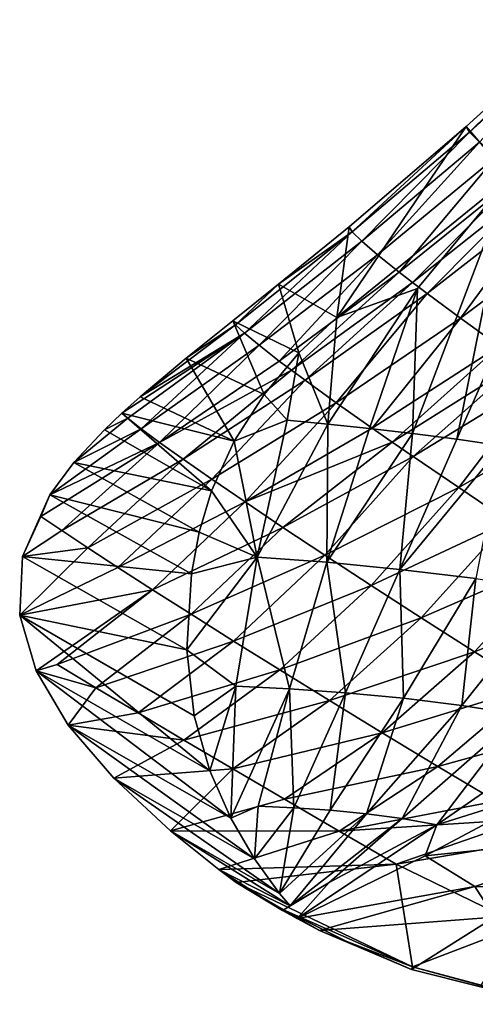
# Model space of a CAD drawing. Header units: metres. Extents: x -273 to -39, y -927 to -601.
# Tile 1 of 8: x -273 to -240, y -926 to -854. Entities that reach past the tile are written whole.
import ezdxf

# ---------------------------------------------------------------- set-up
doc = ezdxf.new("R2010")
doc.units = ezdxf.units.M

msp = doc.modelspace()

# ---------------------------------------------------------------- linework, layer by layer
at = {"layer": 'None'}
for points in [[(-232.125809, -853.924683, -20.050297), (-240.705093, -861.722168, -25.833727), (-240.469391, -862.133911, -19.206041)], [(-240.705093, -861.722168, -25.833727), (-232.125809, -853.924683, -20.050297), (-237.523148, -865.421204, -26.775625)], [(-231.902802, -854.360168, -13.152883), (-232.125809, -853.924683, -20.050297), (-240.469391, -862.133911, -19.206041)], [(-231.902802, -854.360168, -13.152883), (-240.469391, -862.133911, -19.206041), (-239.739227, -862.881836, -12.677719)], [(-249.268539, -869.049988, -32.223209), (-240.705093, -861.722168, -25.833727), (-250.15802, -875.685303, -36.36512)], [(-250.15802, -875.685303, -36.36512), (-240.705093, -861.722168, -25.833727), (-237.523148, -865.421204, -26.775625)], [(-249.033798, -869.422363, -25.851746), (-240.705093, -861.722168, -25.833727), (-249.268539, -869.049988, -32.223209)], [(-240.469391, -862.133911, -19.206041), (-240.705093, -861.722168, -25.833727), (-249.033798, -869.422363, -25.851746)], [(-240.469391, -862.133911, -19.206041), (-249.033798, -869.422363, -25.851746), (-248.33757, -870.107788, -19.567581)], [(-239.739227, -862.881836, -12.677719), (-240.469391, -862.133911, -19.206041), (-248.33757, -870.107788, -19.567581)], [(-239.739227, -862.881836, -12.677719), (-248.33757, -870.107788, -19.567581), (-247.187592, -871.094788, -13.402074)], [(-238.522507, -863.953796, -6.284277), (-239.739227, -862.881836, -12.677719), (-247.187592, -871.094788, -13.402074)], [(-238.522507, -863.953796, -6.284277), (-247.187592, -871.094788, -13.402074), (-245.594299, -872.370422, -7.386172)], [(-238.522507, -863.953796, -6.284277), (-245.594299, -872.370422, -7.386172), (-236.830307, -865.335876, -0.060707)], [(-232.53154, -864.471741, -20.561613), (-241.394012, -884.572937, -15.477779), (-237.523148, -865.421204, -26.775625)], [(-241.394012, -884.572937, -15.477779), (-232.53154, -864.471741, -20.561613), (-238.093628, -885.049438, -10.826645)], [(-250.15802, -875.685303, -36.36512), (-237.523148, -865.421204, -26.775625), (-244.264191, -873.565063, -29.305059)], [(-236.830307, -865.335876, -0.060707), (-245.594299, -872.370422, -7.386172), (-244.635376, -873.112061, -4.443816)], [(-236.830307, -865.335876, -0.060707), (-244.635376, -873.112061, -4.443816), (-235.810211, -866.138367, 2.976665)], [(-237.523148, -865.421204, -26.775625), (-244.621429, -884.152344, -20.194984), (-244.264191, -873.565063, -29.305059)], [(-237.523148, -865.421204, -26.775625), (-241.394012, -884.572937, -15.477779), (-244.621429, -884.152344, -20.194984)], [(-235.810211, -866.138367, 2.976665), (-244.635376, -873.112061, -4.443816), (-243.570724, -873.920349, -1.550145)], [(-235.810211, -866.138367, 2.976665), (-243.570724, -873.920349, -1.550145), (-234.676834, -867.01239, 5.958852)], [(-234.676834, -867.01239, 5.958852), (-243.570724, -873.920349, -1.550145), (-241.132462, -875.728638, 4.076676)], [(-234.676834, -867.01239, 5.958852), (-241.132462, -875.728638, 4.076676), (-232.079346, -868.96582, 11.741433)], [(-257.553528, -876.224121, -33.055622), (-249.033798, -869.422363, -25.851746), (-254.414078, -873.248535, -36.36512)], [(-249.033798, -869.422363, -25.851746), (-257.553528, -876.224121, -33.055622), (-256.908142, -876.828735, -26.992197)], [(-248.33757, -870.107788, -19.567581), (-249.033798, -869.422363, -25.851746), (-256.908142, -876.828735, -26.992197)], [(-254.414078, -873.248535, -36.36512), (-249.033798, -869.422363, -25.851746), (-249.268539, -869.049988, -32.223209)], [(-254.414078, -873.248535, -36.36512), (-249.268539, -869.049988, -32.223209), (-250.15802, -875.685303, -36.36512)], [(-232.079346, -868.96582, 11.741433), (-241.132462, -875.728638, 4.076676), (-238.297607, -877.777893, 9.466141)], [(-248.33757, -870.107788, -19.567581), (-256.908142, -876.828735, -26.992197), (-255.840652, -877.711182, -21.02965)], [(-247.187592, -871.094788, -13.402074), (-248.33757, -870.107788, -19.567581), (-255.840652, -877.711182, -21.02965)], [(-255.840652, -877.711182, -21.02965), (-254.360657, -878.859985, -15.195643), (-247.187592, -871.094788, -13.402074)], [(-247.187592, -871.094788, -13.402074), (-254.360657, -878.859985, -15.195643), (-245.594299, -872.370422, -7.386172)], [(-245.594299, -872.370422, -7.386172), (-254.360657, -878.859985, -15.195643), (-253.469528, -879.530273, -12.335349)], [(-245.594299, -872.370422, -7.386172), (-253.469528, -879.530273, -12.335349), (-244.635376, -873.112061, -4.443816)], [(-244.635376, -873.112061, -4.443816), (-253.469528, -879.530273, -12.335349), (-252.479843, -880.262329, -9.517316)], [(-244.635376, -873.112061, -4.443816), (-252.479843, -880.262329, -9.517316), (-243.570724, -873.920349, -1.550145)], [(-257.764832, -875.930115, -38.455944), (-257.553528, -876.224121, -33.055622), (-254.414078, -873.248535, -36.36512)], [(-252.932861, -878.255432, -38.29134), (-257.764832, -875.930115, -38.455944), (-254.414078, -873.248535, -36.36512)], [(-250.15802, -875.685303, -36.36512), (-252.932861, -878.255432, -38.29134), (-254.414078, -873.248535, -36.36512)], [(-243.570724, -873.920349, -1.550145), (-252.479843, -880.262329, -9.517316), (-250.212112, -881.904297, -4.021083)], [(-250.15802, -875.685303, -36.36512), (-244.264191, -873.565063, -29.305059), (-250.821091, -883.461975, -29.798058)], [(-250.821091, -883.461975, -29.798058), (-244.264191, -873.565063, -29.305059), (-247.766891, -883.783447, -24.970869)], [(-243.570724, -873.920349, -1.550145), (-250.212112, -881.904297, -4.021083), (-241.132462, -875.728638, 4.076676)], [(-244.264191, -873.565063, -29.305059), (-244.621429, -884.152344, -20.194984), (-247.766891, -883.783447, -24.970869)], [(-257.764832, -875.930115, -38.455944), (-261.156647, -878.654297, -39.45171), (-257.553528, -876.224121, -33.055622)], [(-255.455811, -881.303162, -39.343838), (-261.156647, -878.654297, -39.45171), (-257.764832, -875.930115, -38.455944)], [(-252.932861, -878.255432, -38.29134), (-255.455811, -881.303162, -39.343838), (-257.764832, -875.930115, -38.455944)], [(-252.932861, -878.255432, -38.29134), (-250.15802, -875.685303, -36.36512), (-250.821091, -883.461975, -29.798058)], [(-241.132462, -875.728638, 4.076676), (-250.212112, -881.904297, -4.021083), (-247.57338, -883.770752, 1.267565)], [(-241.132462, -875.728638, 4.076676), (-247.57338, -883.770752, 1.267565), (-238.297607, -877.777893, 9.466141)], [(-261.156647, -878.654297, -39.45171), (-264.523041, -881.4729, -39.397076), (-257.553528, -876.224121, -33.055622)], [(-257.553528, -876.224121, -33.055622), (-264.523041, -881.4729, -39.397076), (-256.908142, -876.828735, -26.992197)], [(-264.523041, -881.4729, -39.397076), (-265.864441, -882.671997, -39.01799), (-256.908142, -876.828735, -26.992197)], [(-256.908142, -876.828735, -26.992197), (-265.864441, -882.671997, -39.01799), (-265.413177, -883.045776, -34.911842)], [(-256.908142, -876.828735, -26.992197), (-265.413177, -883.045776, -34.911842), (-264.447937, -883.80365, -29.120625)], [(-255.840652, -877.711182, -21.02965), (-256.908142, -876.828735, -26.992197), (-264.447937, -883.80365, -29.120625)], [(-264.447937, -883.80365, -29.120625), (-263.099304, -884.80481, -23.43671), (-255.840652, -877.711182, -21.02965)], [(-263.099304, -884.80481, -23.43671), (-254.360657, -878.859985, -15.195643), (-255.840652, -877.711182, -21.02965)], [(-255.455811, -881.303162, -39.343838), (-252.932861, -878.255432, -38.29134), (-253.773682, -883.183838, -34.668797)], [(-252.932861, -878.255432, -38.29134), (-250.821091, -883.461975, -29.798058), (-253.773682, -883.183838, -34.668797)], [(-247.57338, -883.770752, 1.267565), (-246.120407, -884.783081, 3.826379), (-238.297607, -877.777893, 9.466141)], [(-246.120407, -884.783081, 3.826379), (-236.737747, -878.887085, 12.063449), (-238.297607, -877.777893, 9.466141)], [(-257.649017, -884.704285, -39.470795), (-264.523041, -881.4729, -39.397076), (-261.156647, -878.654297, -39.45171)], [(-254.360657, -878.859985, -15.195643), (-263.099304, -884.80481, -23.43671), (-253.469528, -879.530273, -12.335349)], [(-255.455811, -881.303162, -39.343838), (-257.649017, -884.704285, -39.470795), (-261.156647, -878.654297, -39.45171)], [(-246.120407, -884.783081, 3.826379), (-244.581573, -885.845337, 6.324252), (-236.737747, -878.887085, 12.063449)], [(-244.581573, -885.845337, 6.324252), (-235.086594, -880.049438, 14.591519), (-236.737747, -878.887085, 12.063449)], [(-253.469528, -879.530273, -12.335349), (-263.099304, -884.80481, -23.43671), (-261.377441, -886.038757, -17.884954)], [(-253.469528, -879.530273, -12.335349), (-261.377441, -886.038757, -17.884954), (-252.479843, -880.262329, -9.517316)], [(-252.479843, -880.262329, -9.517316), (-261.377441, -886.038757, -17.884954), (-259.294312, -887.493835, -12.489669)], [(-252.479843, -880.262329, -9.517316), (-259.294312, -887.493835, -12.489669), (-250.212112, -881.904297, -4.021083)], [(-235.086594, -880.049438, 14.591519), (-244.581573, -885.845337, 6.324252), (-241.256546, -888.110718, 11.125896)], [(-235.086594, -880.049438, 14.591519), (-241.256546, -888.110718, 11.125896), (-231.522125, -882.523438, 19.427732)], [(-264.523041, -881.4729, -39.397076), (-257.649017, -884.704285, -39.470795), (-265.864441, -882.671997, -39.01799)], [(-257.649017, -884.704285, -39.470795), (-255.455811, -881.303162, -39.343838), (-253.773682, -883.183838, -34.668797)], [(-250.212112, -881.904297, -4.021083), (-259.294312, -887.493835, -12.489669), (-256.863617, -889.157471, -7.274446)], [(-250.212112, -881.904297, -4.021083), (-256.863617, -889.157471, -7.274446), (-247.57338, -883.770752, 1.267565)], [(-231.522125, -882.523438, 19.427732), (-241.256546, -888.110718, 11.125896), (-237.619919, -890.548523, 15.650879)], [(-265.413177, -883.045776, -34.911842), (-267.134247, -883.876343, -38.434753), (-269.369934, -886.277771, -36.704247)], [(-265.413177, -883.045776, -34.911842), (-269.369934, -886.277771, -36.704247), (-264.447937, -883.80365, -29.120625)], [(-265.864441, -882.671997, -39.01799), (-267.134247, -883.876343, -38.434753), (-265.413177, -883.045776, -34.911842)], [(-265.864441, -882.671997, -39.01799), (-259.324921, -888.347534, -38.434753), (-267.134247, -883.876343, -38.434753)], [(-257.649017, -884.704285, -39.470795), (-259.324921, -888.347534, -38.434753), (-265.864441, -882.671997, -39.01799)], [(-257.649017, -884.704285, -39.470795), (-253.773682, -883.183838, -34.668797), (-255.974396, -893.187988, -27.973606)], [(-253.773682, -883.183838, -34.668797), (-250.821091, -883.461975, -29.798058), (-255.974396, -893.187988, -27.973606)], [(-269.369934, -886.277771, -36.704247), (-271.1203, -888.631226, -34.430923), (-264.447937, -883.80365, -29.120625)], [(-264.447937, -883.80365, -29.120625), (-271.1203, -888.631226, -34.430923), (-263.099304, -884.80481, -23.43671)], [(-267.134247, -883.876343, -38.434753), (-259.324921, -888.347534, -38.434753), (-269.369934, -886.277771, -36.704247)], [(-247.57338, -883.770752, 1.267565), (-256.863617, -889.157471, -7.274446), (-246.120407, -884.783081, 3.826379)], [(-250.821091, -883.461975, -29.798058), (-250.894547, -893.566162, -20.179361), (-255.974396, -893.187988, -27.973606)], [(-247.766891, -883.783447, -24.970869), (-250.894547, -893.566162, -20.179361), (-250.821091, -883.461975, -29.798058)], [(-247.766891, -883.783447, -24.970869), (-244.621429, -884.152344, -20.194984), (-250.894547, -893.566162, -20.179361)], [(-259.324921, -888.347534, -38.434753), (-257.649017, -884.704285, -39.470795), (-255.974396, -893.187988, -27.973606)], [(-244.621429, -884.152344, -20.194984), (-245.545822, -894.078369, -12.528822), (-250.894547, -893.566162, -20.179361)], [(-241.394012, -884.572937, -15.477779), (-245.545822, -894.078369, -12.528822), (-244.621429, -884.152344, -20.194984)], [(-238.093628, -885.049438, -10.826645), (-245.545822, -894.078369, -12.528822), (-241.394012, -884.572937, -15.477779)], [(-271.1203, -888.631226, -34.430923), (-271.781281, -890.207336, -32.059067), (-263.099304, -884.80481, -23.43671)], [(-263.099304, -884.80481, -23.43671), (-271.781281, -890.207336, -32.059067), (-270.238342, -891.251892, -26.597507)], [(-263.099304, -884.80481, -23.43671), (-270.238342, -891.251892, -26.597507), (-261.377441, -886.038757, -17.884954)], [(-256.863617, -889.157471, -7.274446), (-254.100693, -891.016113, -2.262028), (-246.120407, -884.783081, 3.826379)], [(-254.100693, -891.016113, -2.262028), (-244.581573, -885.845337, 6.324252), (-246.120407, -884.783081, 3.826379)], [(-239.998734, -894.755432, -5.076799), (-245.545822, -894.078369, -12.528822), (-238.093628, -885.049438, -10.826645)], [(-261.377441, -886.038757, -17.884954), (-270.238342, -891.251892, -26.597507), (-268.3573, -892.499695, -21.26911)], [(-261.377441, -886.038757, -17.884954), (-268.3573, -892.499695, -21.26911), (-259.294312, -887.493835, -12.489669)], [(-244.581573, -885.845337, 6.324252), (-254.100693, -891.016113, -2.262028), (-251.022568, -893.055176, 2.525851)], [(-244.581573, -885.845337, 6.324252), (-251.022568, -893.055176, 2.525851), (-241.256546, -888.110718, 11.125896)], [(-269.369934, -886.277771, -36.704247), (-260.218994, -891.364502, -36.674564), (-271.1203, -888.631226, -34.430923)], [(-259.324921, -888.347534, -38.434753), (-260.218994, -891.364502, -36.674564), (-269.369934, -886.277771, -36.704247)], [(-259.294312, -887.493835, -12.489669), (-268.3573, -892.499695, -21.26911), (-266.149353, -893.94104, -16.096426)], [(-259.294312, -887.493835, -12.489669), (-266.149353, -893.94104, -16.096426), (-256.863617, -889.157471, -7.274446)], [(-241.256546, -888.110718, 11.125896), (-251.022568, -893.055176, 2.525851), (-247.647781, -895.259338, 7.068592)], [(-241.256546, -888.110718, 11.125896), (-247.647781, -895.259338, 7.068592), (-237.619919, -890.548523, 15.650879)], [(-271.1203, -888.631226, -34.430923), (-273.107269, -893.144348, -28.906113), (-271.781281, -890.207336, -32.059067)], [(-271.1203, -888.631226, -34.430923), (-260.769226, -894.404663, -34.283417), (-273.107269, -893.144348, -28.906113)], [(-260.218994, -891.364502, -36.674564), (-260.769226, -894.404663, -34.283417), (-271.1203, -888.631226, -34.430923)], [(-255.974396, -893.187988, -27.973606), (-260.218994, -891.364502, -36.674564), (-259.324921, -888.347534, -38.434753)], [(-266.149353, -893.94104, -16.096426), (-263.627319, -895.56543, -11.101349), (-256.863617, -889.157471, -7.274446)], [(-263.627319, -895.56543, -11.101349), (-254.100693, -891.016113, -2.262028), (-256.863617, -889.157471, -7.274446)], [(-271.781281, -890.207336, -32.059067), (-273.107269, -893.144348, -28.906113), (-270.238342, -891.251892, -26.597507)], [(-254.100693, -891.016113, -2.262028), (-263.627319, -895.56543, -11.101349), (-260.805237, -897.361633, -6.304974)], [(-254.100693, -891.016113, -2.262028), (-260.805237, -897.361633, -6.304974), (-251.022568, -893.055176, 2.525851)], [(-237.619919, -890.548523, 15.650879), (-247.647781, -895.259338, 7.068592), (-243.996353, -897.612366, 11.346868)], [(-237.619919, -890.548523, 15.650879), (-243.996353, -897.612366, 11.346868), (-233.695053, -893.139282, 19.879211)], [(-270.238342, -891.251892, -26.597507), (-273.107269, -893.144348, -28.906113), (-268.3573, -892.499695, -21.26911)], [(-260.769226, -894.404663, -34.283417), (-260.218994, -891.364502, -36.674564), (-255.974396, -893.187988, -27.973606)], [(-273.107269, -893.144348, -28.906113), (-273.323578, -897.41449, -22.844532), (-268.3573, -892.499695, -21.26911)], [(-268.3573, -892.499695, -21.26911), (-273.323578, -897.41449, -22.844532), (-266.149353, -893.94104, -16.096426)], [(-273.107269, -893.144348, -28.906113), (-261.112427, -899.968384, -28.878532), (-273.323578, -897.41449, -22.844532)], [(-260.769226, -894.404663, -34.283417), (-261.112427, -899.968384, -28.878532), (-273.107269, -893.144348, -28.906113)], [(-261.112427, -899.968384, -28.878532), (-255.974396, -893.187988, -27.973606), (-257.546295, -902.602295, -20.639824)], [(-261.112427, -899.968384, -28.878532), (-260.769226, -894.404663, -34.283417), (-255.974396, -893.187988, -27.973606)], [(-251.022568, -893.055176, 2.525851), (-260.805237, -897.361633, -6.304974), (-257.698608, -899.317566, -1.727504)], [(-251.022568, -893.055176, 2.525851), (-257.698608, -899.317566, -1.727504), (-247.647781, -895.259338, 7.068592)], [(-257.546295, -902.602295, -20.639824), (-255.974396, -893.187988, -27.973606), (-253.61731, -902.807495, -14.929049)], [(-255.974396, -893.187988, -27.973606), (-250.894547, -893.566162, -20.179361), (-253.61731, -902.807495, -14.929049)], [(-233.695053, -893.139282, 19.879211), (-243.996353, -897.612366, 11.346868), (-240.08963, -900.097168, 15.342742)], [(-233.695053, -893.139282, 19.879211), (-240.08963, -900.097168, 15.342742), (-229.506821, -895.862671, 23.792681)], [(-273.323578, -897.41449, -22.844532), (-263.627319, -895.56543, -11.101349), (-266.149353, -893.94104, -16.096426)], [(-250.894547, -893.566162, -20.179361), (-249.513077, -903.095154, -9.306272), (-253.61731, -902.807495, -14.929049)], [(-250.894547, -893.566162, -20.179361), (-245.545822, -894.078369, -12.528822), (-249.513077, -903.095154, -9.306272)], [(-245.545822, -894.078369, -12.528822), (-245.293991, -903.489929, -3.816545), (-249.513077, -903.095154, -9.306272)], [(-239.998734, -894.755432, -5.076799), (-245.293991, -903.489929, -3.816545), (-245.545822, -894.078369, -12.528822)], [(-245.293991, -903.489929, -3.816545), (-239.998734, -894.755432, -5.076799), (-241.019592, -904.018677, 1.491961)], [(-241.019592, -904.018677, 1.491961), (-239.998734, -894.755432, -5.076799), (-234.321609, -895.630493, 2.117429)], [(-247.647781, -895.259338, 7.068592), (-257.698608, -899.317566, -1.727504), (-254.324203, -901.420349, 2.611864)], [(-247.647781, -895.259338, 7.068592), (-254.324203, -901.420349, 2.611864), (-243.996353, -897.612366, 11.346868)], [(-273.323578, -897.41449, -22.844532), (-272.126434, -901.50415, -16.766409), (-263.627319, -895.56543, -11.101349)], [(-272.126434, -901.50415, -16.766409), (-270.593048, -901.034607, -15.300902), (-263.627319, -895.56543, -11.101349)], [(-263.627319, -895.56543, -11.101349), (-270.593048, -901.034607, -15.300902), (-260.805237, -897.361633, -6.304974)], [(-236.752365, -904.711487, 6.564429), (-241.019592, -904.018677, 1.491961), (-234.321609, -895.630493, 2.117429)], [(-229.506821, -895.862671, 23.792681), (-240.08963, -900.097168, 15.342742), (-235.950302, -902.696167, 19.039782)], [(-261.112427, -899.968384, -28.878532), (-260.587219, -904.777893, -22.879688), (-273.323578, -897.41449, -22.844532)], [(-273.323578, -897.41449, -22.844532), (-260.587219, -904.777893, -22.879688), (-259.426727, -908.809753, -16.780428)], [(-273.323578, -897.41449, -22.844532), (-259.426727, -908.809753, -16.780428), (-272.126434, -901.50415, -16.766409)], [(-270.593048, -901.034607, -15.300902), (-267.762543, -902.728821, -10.67133), (-260.805237, -897.361633, -6.304974)], [(-260.805237, -897.361633, -6.304974), (-267.762543, -902.728821, -10.67133), (-257.698608, -899.317566, -1.727504)], [(-243.996353, -897.612366, 11.346868), (-254.324203, -901.420349, 2.611864), (-250.700058, -903.656494, 6.695041)], [(-243.996353, -897.612366, 11.346868), (-250.700058, -903.656494, 6.695041), (-240.08963, -900.097168, 15.342742)], [(-267.762543, -902.728821, -10.67133), (-264.669678, -904.570435, -6.260434), (-257.698608, -899.317566, -1.727504)], [(-257.698608, -899.317566, -1.727504), (-264.669678, -904.570435, -6.260434), (-254.324203, -901.420349, 2.611864)], [(-260.587219, -904.777893, -22.879688), (-261.112427, -899.968384, -28.878532), (-257.546295, -902.602295, -20.639824)], [(-240.08963, -900.097168, 15.342742), (-250.700058, -903.656494, 6.695041), (-246.845291, -906.01178, 10.505139)], [(-240.08963, -900.097168, 15.342742), (-246.845291, -906.01178, 10.505139), (-235.950302, -902.696167, 19.039782)], [(-270.593048, -901.034607, -15.300902), (-272.126434, -901.50415, -16.766409), (-267.762543, -902.728821, -10.67133)], [(-272.126434, -901.50415, -16.766409), (-269.7742, -905.466675, -10.944352), (-267.762543, -902.728821, -10.67133)], [(-259.426727, -908.809753, -16.780428), (-257.897339, -912.255432, -10.946941), (-272.126434, -901.50415, -16.766409)], [(-272.126434, -901.50415, -16.766409), (-257.897339, -912.255432, -10.946941), (-269.7742, -905.466675, -10.944352)], [(-264.669678, -904.570435, -6.260434), (-261.329224, -906.549744, -2.086891), (-254.324203, -901.420349, 2.611864)], [(-254.324203, -901.420349, 2.611864), (-261.329224, -906.549744, -2.086891), (-250.700058, -903.656494, 6.695041)], [(-257.546295, -902.602295, -20.639824), (-259.426727, -908.809753, -16.780428), (-260.587219, -904.777893, -22.879688)], [(-257.897339, -912.255432, -10.946941), (-259.426727, -908.809753, -16.780428), (-257.546295, -902.602295, -20.639824)], [(-253.61731, -902.807495, -14.929049), (-257.897339, -912.255432, -10.946941), (-257.546295, -902.602295, -20.639824)], [(-235.950302, -902.696167, 19.039782), (-246.845291, -906.01178, 10.505139), (-242.780167, -908.471497, 14.026565)], [(-235.950302, -902.696167, 19.039782), (-242.780167, -908.471497, 14.026565), (-231.602158, -905.390808, 22.423159)], [(-267.762543, -902.728821, -10.67133), (-269.7742, -905.466675, -10.944352), (-264.669678, -904.570435, -6.260434)], [(-255.914719, -911.381409, -9.23495), (-257.897339, -912.255432, -10.946941), (-253.61731, -902.807495, -14.929049)], [(-253.308151, -911.503296, -5.822284), (-255.914719, -911.381409, -9.23495), (-253.61731, -902.807495, -14.929049)], [(-253.61731, -902.807495, -14.929049), (-249.513077, -903.095154, -9.306272), (-253.308151, -911.503296, -5.822284)], [(-249.513077, -903.095154, -9.306272), (-250.653748, -911.681152, -2.48071), (-253.308151, -911.503296, -5.822284)], [(-249.513077, -903.095154, -9.306272), (-245.293991, -903.489929, -3.816545), (-250.653748, -911.681152, -2.48071)], [(-261.329224, -906.549744, -2.086891), (-257.756958, -908.656189, 1.831648), (-250.700058, -903.656494, 6.695041)], [(-250.700058, -903.656494, 6.695041), (-257.756958, -908.656189, 1.831648), (-246.845291, -906.01178, 10.505139)], [(-245.293991, -903.489929, -3.816545), (-247.994141, -911.932068, 0.756755), (-250.653748, -911.681152, -2.48071)], [(-247.994141, -911.932068, 0.756755), (-245.293991, -903.489929, -3.816545), (-241.019592, -904.018677, 1.491961)], [(-245.373886, -912.275208, 3.85346), (-247.994141, -911.932068, 0.756755), (-241.019592, -904.018677, 1.491961)], [(-245.373886, -912.275208, 3.85346), (-241.019592, -904.018677, 1.491961), (-236.752365, -904.711487, 6.564429)], [(-269.7742, -905.466675, -10.944352), (-261.329224, -906.549744, -2.086891), (-264.669678, -904.570435, -6.260434)], [(-242.843033, -912.733276, 6.766513), (-245.373886, -912.275208, 3.85346), (-236.752365, -904.711487, 6.564429)], [(-232.561661, -905.603516, 11.335763), (-242.843033, -912.733276, 6.766513), (-236.752365, -904.711487, 6.564429)], [(-269.7742, -905.466675, -10.944352), (-266.451996, -909.345032, -5.552159), (-261.329224, -906.549744, -2.086891)], [(-257.897339, -912.255432, -10.946941), (-256.182953, -915.223328, -5.552098), (-269.7742, -905.466675, -10.944352)], [(-269.7742, -905.466675, -10.944352), (-256.182953, -915.223328, -5.552098), (-266.451996, -909.345032, -5.552159)], [(-242.780167, -908.471497, 14.026565), (-238.525909, -911.020142, 17.245092), (-231.602158, -905.390808, 22.423159)], [(-257.756958, -908.656189, 1.831648), (-253.969742, -910.878845, 5.478644), (-246.845291, -906.01178, 10.505139)], [(-246.845291, -906.01178, 10.505139), (-253.969742, -910.878845, 5.478644), (-242.780167, -908.471497, 14.026565)], [(-234.49617, -910.107422, 12.611984), (-242.843033, -912.733276, 6.766513), (-232.561661, -905.603516, 11.335763)], [(-266.451996, -909.345032, -5.552159), (-257.756958, -908.656189, 1.831648), (-261.329224, -906.549744, -2.086891)], [(-253.969742, -910.878845, 5.478644), (-249.985397, -913.206055, 8.838742), (-242.780167, -908.471497, 14.026565)], [(-242.780167, -908.471497, 14.026565), (-249.985397, -913.206055, 8.838742), (-238.525909, -911.020142, 17.245092)], [(-266.451996, -909.345032, -5.552159), (-262.316528, -913.170959, -0.712503), (-257.756958, -908.656189, 1.831648)], [(-262.316528, -913.170959, -0.712503), (-253.969742, -910.878845, 5.478644), (-257.756958, -908.656189, 1.831648)], [(-256.182953, -915.223328, -5.552098), (-254.347198, -917.766357, -0.592598), (-266.451996, -909.345032, -5.552159)], [(-266.451996, -909.345032, -5.552159), (-254.347198, -917.766357, -0.592598), (-262.316528, -913.170959, -0.712503)], [(-243.695953, -915.007141, 7.693452), (-234.49617, -910.107422, 12.611984), (-228.742249, -913.440063, 12.60927)], [(-234.49617, -910.107422, 12.611984), (-243.695953, -915.007141, 7.693452), (-242.843033, -912.733276, 6.766513)], [(-253.969742, -910.878845, 5.478644), (-262.316528, -913.170959, -0.712503), (-249.985397, -913.206055, 8.838742)], [(-249.985397, -913.206055, 8.838742), (-236.334732, -912.322937, 18.736721), (-238.525909, -911.020142, 17.245092)], [(-256.182953, -915.223328, -5.552098), (-257.897339, -912.255432, -10.946941), (-255.914719, -911.381409, -9.23495)], [(-256.182953, -915.223328, -5.552098), (-255.914719, -911.381409, -9.23495), (-253.308151, -911.503296, -5.822284)], [(-254.347198, -917.766357, -0.592598), (-256.182953, -915.223328, -5.552098), (-253.308151, -911.503296, -5.822284)], [(-253.308151, -911.503296, -5.822284), (-250.653748, -911.681152, -2.48071), (-254.347198, -917.766357, -0.592598)], [(-250.653748, -911.681152, -2.48071), (-247.994141, -911.932068, 0.756755), (-254.347198, -917.766357, -0.592598)], [(-254.347198, -917.766357, -0.592598), (-247.994141, -911.932068, 0.756755), (-253.571869, -918.667725, 1.171534)], [(-247.994141, -911.932068, 0.756755), (-245.373886, -912.275208, 3.85346), (-253.571869, -918.667725, 1.171534)], [(-253.571869, -918.667725, 1.171534), (-245.373886, -912.275208, 3.85346), (-250.724045, -916.953979, 2.499999)], [(-250.724045, -916.953979, 2.499999), (-242.843033, -912.733276, 6.766513), (-253.060318, -919.592102, 2.533584)], [(-242.843033, -912.733276, 6.766513), (-243.695953, -915.007141, 7.693452), (-253.060318, -919.592102, 2.533584)], [(-245.373886, -912.275208, 3.85346), (-242.843033, -912.733276, 6.766513), (-250.724045, -916.953979, 2.499999)], [(-249.985397, -913.206055, 8.838742), (-245.822601, -915.625793, 11.897843), (-236.334732, -912.322937, 18.736721)], [(-245.822601, -915.625793, 11.897843), (-234.104645, -913.641968, 20.147951), (-236.334732, -912.322937, 18.736721)], [(-262.316528, -913.170959, -0.712503), (-258.777893, -916.007385, 2.500005), (-249.985397, -913.206055, 8.838742)], [(-254.347198, -917.766357, -0.592598), (-253.571869, -918.667725, 1.171534), (-262.316528, -913.170959, -0.712503)], [(-262.316528, -913.170959, -0.712503), (-253.571869, -918.667725, 1.171534), (-258.777893, -916.007385, 2.500005)], [(-249.985397, -913.206055, 8.838742), (-258.777893, -916.007385, 2.500005), (-245.822601, -915.625793, 11.897843)], [(-240.086334, -917.246277, 7.611534), (-243.695953, -915.007141, 7.693452), (-228.742249, -913.440063, 12.60927)], [(-240.086334, -917.246277, 7.611534), (-228.742249, -913.440063, 12.60927), (-225.697433, -917.720398, 2.499999)], [(-234.104645, -913.641968, 20.147951), (-245.822601, -915.625793, 11.897843), (-236.658051, -920.082153, 12.61303)], [(-258.777893, -916.007385, 2.500005), (-257.512665, -916.959473, 3.499936), (-245.822601, -915.625793, 11.897843)], [(-245.822601, -915.625793, 11.897843), (-257.512665, -916.959473, 3.499936), (-244.624451, -923.121948, 4.818598)], [(-253.060318, -919.592102, 2.533584), (-243.695953, -915.007141, 7.693452), (-240.086334, -917.246277, 7.611534)], [(-245.822601, -915.625793, 11.897843), (-244.624451, -923.121948, 4.818598), (-236.658051, -920.082153, 12.61303)], [(-253.571869, -918.667725, 1.171534), (-254.127914, -918.99823, 2.499999), (-258.777893, -916.007385, 2.500005)], [(-258.777893, -916.007385, 2.500005), (-254.127914, -918.99823, 2.499999), (-257.512665, -916.959473, 3.499936)], [(-254.127914, -918.99823, 2.499999), (-254.041397, -918.946899, 3.499941), (-257.512665, -916.959473, 3.499936)], [(-257.512665, -916.959473, 3.499936), (-254.041397, -918.946899, 3.499941), (-244.624451, -923.121948, 4.818598)], [(-254.127914, -918.99823, 2.499999), (-250.724045, -916.953979, 2.499999), (-253.060318, -919.592102, 2.533584)], [(-254.127914, -918.99823, 2.499999), (-253.571869, -918.667725, 1.171534), (-250.724045, -916.953979, 2.499999)], [(-251.416916, -920.457397, 2.499999), (-253.060318, -919.592102, 2.533584), (-240.086334, -917.246277, 7.611534)], [(-238.635132, -919.492981, 2.499999), (-251.416916, -920.457397, 2.499999), (-240.086334, -917.246277, 7.611534)], [(-238.635132, -919.492981, 2.499999), (-240.086334, -917.246277, 7.611534), (-225.697433, -917.720398, 2.499999)], [(-254.127914, -918.99823, 2.499999), (-254.084702, -918.972595, 2.999922), (-254.041397, -918.946899, 3.499941)], [(-254.095505, -918.979004, 2.874893), (-254.084702, -918.972595, 2.999922), (-254.127914, -918.99823, 2.499999)], [(-254.106323, -918.985413, 2.749864), (-254.095505, -918.979004, 2.874893), (-254.127914, -918.99823, 2.499999)], [(-253.060318, -919.592102, 2.533584), (-254.106323, -918.985413, 2.749864), (-254.127914, -918.99823, 2.499999)], [(-254.095505, -918.979004, 2.874893), (-254.106323, -918.985413, 2.749864), (-253.060318, -919.592102, 2.533584)], [(-254.084702, -918.972595, 2.999922), (-254.095505, -918.979004, 2.874893), (-253.060318, -919.592102, 2.533584)], [(-254.084702, -918.972595, 2.999922), (-253.060318, -919.592102, 2.533584), (-254.041397, -918.946899, 3.499941)], [(-253.060318, -919.592102, 2.533584), (-251.416916, -920.457397, 2.499999), (-254.041397, -918.946899, 3.499941)], [(-254.041397, -918.946899, 3.499941), (-251.416916, -920.457397, 2.499999), (-249.438278, -921.278137, 3.833277)], [(-244.624451, -923.121948, 4.818598), (-254.041397, -918.946899, 3.499941), (-249.438278, -921.278137, 3.833277)], [(-238.635132, -919.492981, 2.499999), (-244.694611, -923.31897, 2.499999), (-251.416916, -920.457397, 2.499999)], [(-234.630859, -925.854797, 2.499999), (-244.694611, -923.31897, 2.499999), (-238.635132, -919.492981, 2.499999)], [(-251.416916, -920.457397, 2.499999), (-244.694611, -923.31897, 2.499999), (-249.438278, -921.278137, 3.833277)], [(-244.624451, -923.121948, 4.818598), (-239.619156, -924.456482, 6.446516), (-236.658051, -920.082153, 12.61303)], [(-249.438278, -921.278137, 3.833277), (-244.694611, -923.31897, 2.499999), (-244.624451, -923.121948, 4.818598)], [(-244.694611, -923.31897, 2.499999), (-234.630859, -925.854797, 2.499999), (-244.624451, -923.121948, 4.818598)], [(-244.624451, -923.121948, 4.818598), (-234.630859, -925.854797, 2.499999), (-239.619156, -924.456482, 6.446516)]]:
    msp.add_3dface(points, dxfattribs=at)

doc.saveas('drawing.dxf')
